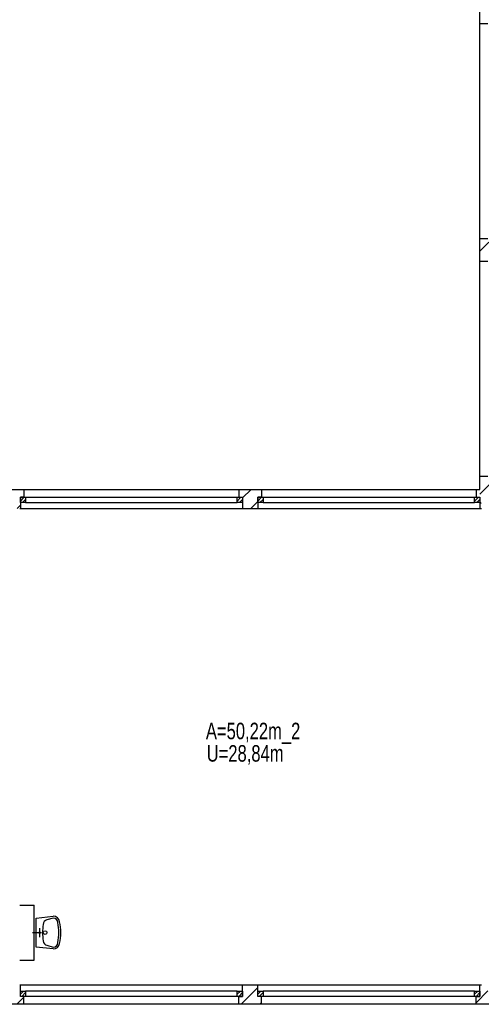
# Model space of a CAD drawing. Header units: metres. Extents: x 940 to 7099, y 1771 to 4983.
# Tile 10 of 15: x 4930 to 5629, y 1786 to 3276. Entities that reach past the tile are written whole.
import ezdxf

# ---------------------------------------------------------------- set-up
doc = ezdxf.new("R2010")
doc.units = ezdxf.units.M
doc.header["$LTSCALE"] = 100
doc.header["$MEASUREMENT"] = 0
doc.linetypes.add('DASHDOT', pattern=[1, 0.5, -0.25, 0, -0.25])
doc.linetypes.add('HIDDEN', pattern=[0.375, 0.25, -0.125])
for name, color, linetype in [('20', 211, 'Continuous'), ('22', 211, 'Continuous'), ('30', 5, 'Continuous'), ('32', 2, 'Continuous'), ('36', 3, 'Continuous'), ('64', 7, 'Continuous'), ('67', 2, 'Continuous'), ('68', 211, 'Continuous')]:
    doc.layers.add(name, color=color, linetype=linetype)

msp = doc.modelspace()

# ---------------------------------------------------------------- linework, layer by layer
at = {"layer": '20', "linetype": 'Continuous'}
for p, q in [((5267.25, 2551.96), (5280.29, 2565)), ((5279.5743, 2536), (5290.25, 2546.6757)), ((5626.5, 2543.5144), (5628.2052, 2545.2196)), ((5264.9654, 1786), (5290.25, 1811.2846)), ((4925.5541, 1786), (4936.5, 1796.9459)), ((5293.2496, 1786), (5295.75, 1788.5004))]:
    msp.add_line(p, q, dxfattribs=at)
at = {"layer": '22', "linetype": 'HIDDEN'}
for p, q in [((5626.5, 2925.3521), (5639.8979, 2938.75)), ((5626.5, 2557.6566), (5648.3434, 2579.5)), ((4926.0209, 2536), (4931, 2540.9791)), ((5621, 1788.4812), (5647.5188, 1815))]:
    msp.add_line(p, q, dxfattribs=at)
at = {"layer": '32', "color": 7, "linetype": 'Continuous'}
for p, q in [((5626.5, 3269.5), (5626.5, 4006)), ((5626.5, 2910.25), (5626.5, 2944.25)), ((5626.5, 2565), (5626.5, 2585)), ((4902.5, 2565), (4936.5, 2565)), ((5261.75, 2565), (5295.75, 2565)), ((5621, 2565), (5626.5, 2565)), ((4930, 2536), (4931, 2536)), ((5267.25, 2536), (5290.25, 2536)), ((5626.5, 2536), (5629, 2536)), ((4930, 1936), (4952, 1936)), ((4952, 1853), (4952, 1936)), ((4930, 1853), (4952, 1853)), ((4931, 1815), (4930, 1815)), ((5290.25, 1815), (5267.25, 1815)), ((5629, 1815), (5626.5, 1815)), ((4936.5, 1786), (4902.5, 1786)), ((5295.75, 1786), (5261.75, 1786)), ((5655, 1786), (5621, 1786))]:
    msp.add_line(p, q, dxfattribs=at)
at = {"layer": '36', "linetype": 'Continuous'}
for p, q in [((4954.75, 1916.5), (4980.875, 1919.25)), ((4954.75, 1872.5), (4954.75, 1916.5)), ((4980.875, 1916.5), (4971.25, 1913.75)), ((4980.875, 1869.75), (4954.75, 1872.5)), ((4971.25, 1875.25), (4980.875, 1872.5))]:
    msp.add_line(p, q, dxfattribs=at)
at = {"layer": '36', "linetype": 'DASHDOT'}
for p, q in [((4949.25, 1894.5), (4963, 1894.5)), ((4960.25, 1887.625), (4960.25, 1901.375))]:
    msp.add_line(p, q, dxfattribs=at)
at = {"layer": '36', "linetype": 'Continuous'}
for centre, radius in [((4960.25, 1894.5), 1.375), ((4968.5, 1894.5), 2.75)]:
    msp.add_circle(centre, radius, dxfattribs=at)
for centre, radius, start, end in [((5027.625, 1894.5), 63.1004, 168.6901, 191.3099), ((4972.625, 1906.875), 7.0112, 101.3099, 180), ((4980.875, 1909.625), 9.7227, 8.1301, 90), ((4980.875, 1909.625), 6.875, 0, 90), ((4919, 1894.5), 70.3941, 347.5926, 12.4074), ((4919, 1894.5), 73.3792, 347.0054, 12.9946), ((4972.625, 1882.125), 6.875, 180, 260.5377), ((4980.875, 1879.375), 6.875, 270, 0), ((4980.875, 1879.375), 9.625, 270, 351.8699)]:
    msp.add_arc(centre, radius, start, end, dxfattribs=at)
at = {"layer": '64', "linetype": 'Continuous'}
for p, q in [((5626.5, 3269.5), (5638.5, 3269.5)), ((5626.5, 2944.25), (5638.5, 2944.25)), ((5626.5, 2910.25), (5638.5, 2910.25)), ((5626.5, 2585), (5638.5, 2585)), ((4936.5, 2565), (4936.5, 2553)), ((5261.75, 2565), (5261.75, 2553)), ((5295.75, 2565), (5295.75, 2553)), ((5621, 2565), (5621, 2553)), ((4936.5, 2553), (4931, 2553)), ((4931, 2553), (4931, 2536)), ((5261.75, 2553), (5267.25, 2553)), ((5267.25, 2553), (5267.25, 2536)), ((5295.75, 2553), (5290.25, 2553)), ((5290.25, 2553), (5290.25, 2536)), ((5621, 2553), (5626.5, 2553)), ((5626.5, 2553), (5626.5, 2536)), ((4931, 1798), (4931, 1815)), ((5267.25, 1798), (5267.25, 1815)), ((5290.25, 1798), (5290.25, 1815)), ((5626.5, 1798), (5626.5, 1815)), ((4936.5, 1798), (4931, 1798)), ((4936.5, 1786), (4936.5, 1798)), ((5261.75, 1786), (5261.75, 1798)), ((5261.75, 1798), (5267.25, 1798)), ((5295.75, 1798), (5290.25, 1798)), ((5295.75, 1786), (5295.75, 1798)), ((5621, 1786), (5621, 1798)), ((5621, 1798), (5626.5, 1798))]:
    msp.add_line(p, q, dxfattribs=at)
at = {"layer": '67', "linetype": 'Continuous'}
for p, q in [((5626.5, 2944.25), (5626.5, 3269.5)), ((5626.5, 2585), (5626.5, 2910.25)), ((4936.5, 2565), (5261.75, 2565)), ((5295.75, 2565), (5621, 2565)), ((4931, 2553), (4939, 2553)), ((4931, 2545), (4931, 2553)), ((4936.5, 2553), (5261.75, 2553)), ((4939, 2553), (4939, 2545)), ((4939, 2553), (5259.25, 2553)), ((5259.25, 2553), (5267.25, 2553)), ((5259.25, 2545), (5259.25, 2553)), ((5267.25, 2553), (5267.25, 2545)), ((5290.25, 2553), (5298.25, 2553)), ((5290.25, 2545), (5290.25, 2553)), ((5295.75, 2553), (5621, 2553)), ((5298.25, 2553), (5298.25, 2545)), ((5298.25, 2553), (5618.5, 2553)), ((5618.5, 2553), (5626.5, 2553)), ((5618.5, 2545), (5618.5, 2553)), ((5626.5, 2553), (5626.5, 2545)), ((4939, 2545), (4931, 2545)), ((4931, 2536), (5267.25, 2536)), ((4939, 2545), (5259.25, 2545)), ((5267.25, 2545), (5259.25, 2545)), ((5298.25, 2545), (5290.25, 2545)), ((5290.25, 2536), (5626.5, 2536)), ((5298.25, 2545), (5618.5, 2545)), ((5626.5, 2545), (5618.5, 2545)), ((5267.25, 1815), (4931, 1815)), ((4931, 1798), (4931, 1806)), ((4931, 1806), (4939, 1806)), ((4939, 1806), (4939, 1798)), ((5259.25, 1806), (4939, 1806)), ((5259.25, 1798), (5259.25, 1806)), ((5259.25, 1806), (5267.25, 1806)), ((5267.25, 1806), (5267.25, 1798)), ((5626.5, 1815), (5290.25, 1815)), ((5290.25, 1798), (5290.25, 1806)), ((5290.25, 1806), (5298.25, 1806)), ((5298.25, 1806), (5298.25, 1798)), ((5618.5, 1806), (5298.25, 1806)), ((5618.5, 1798), (5618.5, 1806)), ((5618.5, 1806), (5626.5, 1806)), ((5626.5, 1806), (5626.5, 1798)), ((4939, 1798), (4931, 1798)), ((5261.75, 1798), (4936.5, 1798)), ((5259.25, 1798), (4939, 1798)), ((5267.25, 1798), (5259.25, 1798)), ((5298.25, 1798), (5290.25, 1798)), ((5621, 1798), (5295.75, 1798)), ((5618.5, 1798), (5298.25, 1798)), ((5626.5, 1798), (5618.5, 1798)), ((5261.75, 1786), (4936.5, 1786)), ((5621, 1786), (5295.75, 1786))]:
    msp.add_line(p, q, dxfattribs=at)
at = {"layer": '68', "linetype": 'Continuous'}
for p, q in [((4931, 2547.3431), (4936.6569, 2553)), ((4934.3137, 2545), (4939, 2549.6863)), ((5259.25, 2547.3431), (5264.9069, 2553)), ((5262.5637, 2545), (5267.25, 2549.6863)), ((5290.25, 2547.3431), (5295.9069, 2553)), ((5293.5637, 2545), (5298.25, 2549.6863)), ((5618.5, 2547.3431), (5624.1569, 2553)), ((5621.8137, 2545), (5626.5, 2549.6863)), ((4931, 1801.3137), (4935.6863, 1806)), ((4933.3431, 1798), (4939, 1803.6569)), ((5259.25, 1801.3137), (5263.9363, 1806)), ((5261.5931, 1798), (5267.25, 1803.6569)), ((5290.25, 1801.3137), (5294.9363, 1806)), ((5292.5931, 1798), (5298.25, 1803.6569)), ((5618.5, 1801.3137), (5623.1863, 1806)), ((5620.8431, 1798), (5626.5, 1803.6569))]:
    msp.add_line(p, q, dxfattribs=at)

# ---------------------------------------------------------------- texts
at = {"layer": '30', "width": 0.75}
for s, p in [('A=50,22m_2', (5211.7975, 2186.978)), ('U=28,84m', (5212.9868, 2153.0921))]:
    msp.add_text(s, height=25, dxfattribs=at).set_placement(p)
at = {"layer": '67', "width": 0.01}
msp.add_text('`AA=5;END=0;`', height=0.0001, dxfattribs=at).set_placement((4930, 2340))

doc.saveas('drawing.dxf')
